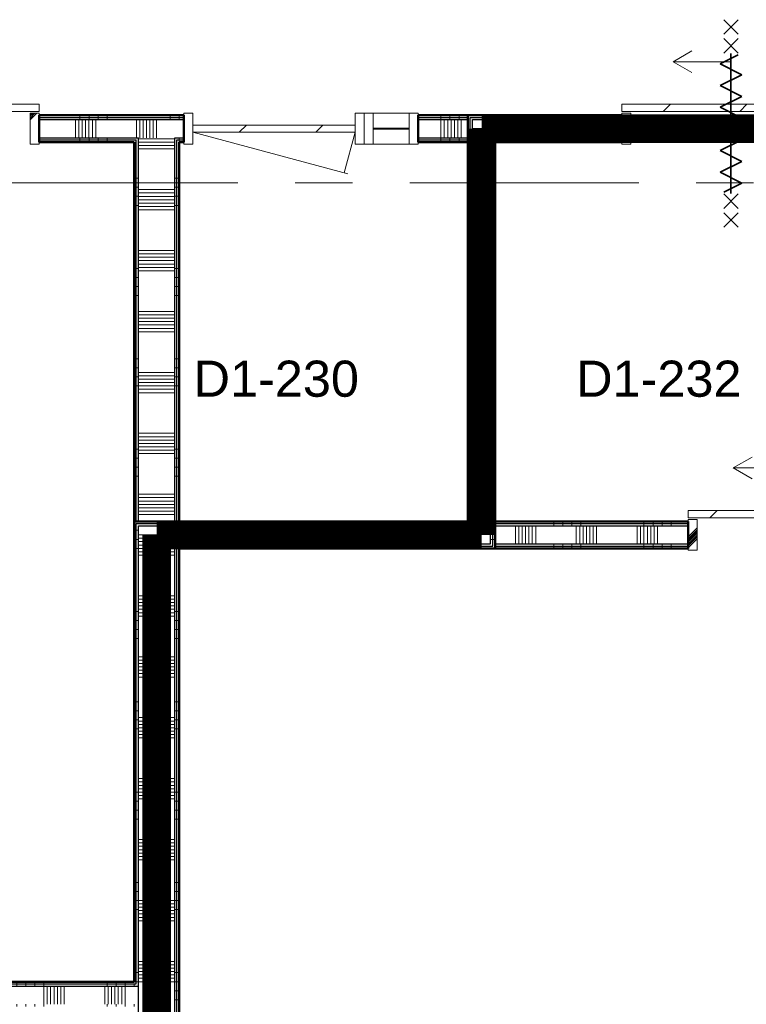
# Model space of a CAD drawing. Extents: x -2538 to 83400, y -8040 to 61900.
# Tile 81 of 105: x 49641 to 53667, y 34450 to 39904. Entities that reach past the tile are written whole.
import ezdxf

# ---------------------------------------------------------------- set-up
doc = ezdxf.new("R2010")
doc.units = 0
doc.header["$LTSCALE"] = 100
doc.linetypes.add('SCHEIDING_BRANDWEREND60', pattern=[3.2, 0.8, -1.6, 0.8])
doc.linetypes.add('stramien', pattern=[22.225, 12.7, -3.175, 3.175, -3.175])
for name, color, linetype, lineweight in [('00---0--FM-RUIMTENR', 7, 'Continuous', 18), ('BA20----_WANDEN', 14, 'Continuous', 50), ('BL$1A---_ALGEMEEN', 7, 'Continuous', 18), ('BL$7A---_STRAMIEN', 7, 'Continuous', 18), ('BL20----_WANDEN', 7, 'Continuous', 25), ('BL30----_BRANDSYMBOLEN', 14, 'Continuous', 35), ('BL30----_KOZIJNEN', 14, 'Continuous', 25), ('BL40----_BRANDWERENDESCHEIDING_60MIN', 84, 'SCHEIDING_BRANDWEREND60', 158)]:
    doc.layers.add(name, color=color, linetype=linetype, lineweight=lineweight)
doc.styles.add('Arial', font='arial.ttf', dxfattribs={"height": 200})
pattern_1 = [(180, (52275, 38375), (-6e-14, -500), []), (180, (52275, 38425), (-6e-14, -500), []), (180, (52275, 38475), (-6e-14, -500), []), (180, (52275, 38525), (-6e-14, -500), [])]
pattern_2 = [(180, (50525, 38375), (6e-13, -500), []), (180, (50525, 38425), (6e-13, -500), []), (180, (50525, 38475), (6e-13, -500), []), (180, (50525, 38525), (6e-13, -500), [])]
pattern_3 = [(225, (52986.6, 31122.7), (500, -500), []), (225, (52816.6, 31122.7), (500, -500), []), (225, (52806.6, 31122.7), (500, -500), []), (225, (52796.6, 31122.7), (500, -500), []), (225, (52786.6, 31122.7), (500, -500), []), (225, (52776.6, 31122.7), (500, -500), []), (225, (52766.6, 31122.7), (500, -500), []), (225, (52756.6, 31122.7), (500, -500), [])]
pattern_4 = [(90, (49475, 39225), (-500, -1e-12), []), (90, (49525, 39225), (-500, -1e-12), []), (90, (49575, 39225), (-500, -1e-12), []), (90, (49625, 39225), (-500, -1e-12), [])]
pattern_5 = [(90, (53450, 39225), (-500, -1e-12), []), (90, (53500, 39225), (-500, -1e-12), []), (90, (53550, 39225), (-500, -1e-12), []), (90, (53600, 39225), (-500, -1e-12), [])]
pattern_6 = [(90, (53600, 36975), (-500, -6e-13), []), (90, (53650, 36975), (-500, -6e-13), []), (90, (53700, 36975), (-500, -6e-13), []), (90, (53750, 36975), (-500, -6e-13), [])]
pattern_7 = [(180, (50525, 23975), (6e-13, -500), []), (180, (50525, 24025), (6e-13, -500), []), (180, (50525, 24075), (6e-13, -500), []), (180, (50525, 24125), (6e-13, -500), [])]
pattern_8 = [(90, (51525, 36975), (-500, -6e-13), []), (90, (51575, 36975), (-500, -6e-13), []), (90, (51625, 36975), (-500, -6e-13), []), (90, (51675, 36975), (-500, -6e-13), [])]
pattern_9 = [(90, (48625, 34425), (-500, -2e-12), []), (90, (48675, 34425), (-500, -2e-12), []), (90, (48725, 34425), (-500, -2e-12), []), (90, (48775, 34425), (-500, -2e-12), [])]
pattern_10 = [(225, (48251.6, 33372.7), (500, -500), []), (225, (48081.6, 33372.7), (500, -500), []), (225, (48071.6, 33372.7), (500, -500), []), (225, (48061.6, 33372.7), (500, -500), []), (225, (48051.6, 33372.7), (500, -500), []), (225, (48041.6, 33372.7), (500, -500), []), (225, (48031.6, 33372.7), (500, -500), []), (225, (48021.6, 33372.7), (500, -500), [])]

# ---------------------------------------------------------------- blocks, each defined once
blk = doc.blocks.new('32_DR_AMC_s_enkele schuifdeur_dt1 - 1140x2160-V116-1')
at = {"layer": 'BL$1A---_ALGEMEEN'}
h = blk.add_hatch(dxfattribs=at)
h.set_pattern_fill('FP_511', color=256, style=0, pattern_type=2)
h.set_pattern_definition(pattern_3)
h.paths.add_polyline_path([(-245, 85), (-245, -85), (-195, -85), (-195, 85)], flags=0)
at = {"layer": 'BL30----_KOZIJNEN', "lineweight": 18}
h = blk.add_hatch(dxfattribs=at)
h.set_pattern_fill('FP_511', color=256, style=0, pattern_type=2)
h.set_pattern_definition(pattern_3)
h.paths.add_polyline_path([(845, 85), (845, -85), (895, -85), (895, 85)], flags=0)
h = blk.add_hatch(dxfattribs=at)
h.set_pattern_fill('FP_512', color=256, style=0, pattern_type=2)
h.set_pattern_definition([(225, (52986.6, 31122.68), (212.132, -212.132), [])])
h.paths.add_polyline_path([(-245, -95), (-245, -135), (895, -135), (895, -95)], flags=0)
at = {"layer": 'BL$1A---_ALGEMEEN'}
for p, q in [((325, 84.9), (325, -371)), ((645, -371), (541.1, -311)), ((325, -371), (645, -371)), ((645, -371), (541.1, -431))]:
    blk.add_line(p, q, dxfattribs=at)
at = {"layer": 'BL30----_KOZIJNEN', "lineweight": 18}
for p, q in [((-245, -85), (-245, 85)), ((-245, 85), (-195, 85)), ((-195, 85), (-195, -85)), ((845, -85), (845, 85)), ((845, 85), (895, 85)), ((895, 85), (895, -85)), ((-195, -85), (-245, -85)), ((-245, -95), (895, -95)), ((-245, -135), (-245, -95)), ((895, -85), (845, -85)), ((895, -95), (895, -135)), ((895, -135), (-245, -135))]:
    blk.add_line(p, q, dxfattribs=at)
blk = doc.blocks.new('32_DR_AMC_s_enkele schuifdeur_dt1 - 1210x2160_wbdbo60-2935391-1')
at = {"layer": 'BL30----_KOZIJNEN', "lineweight": 18}
h = blk.add_hatch(dxfattribs=at)
h.set_pattern_fill('FP_513', color=256, style=0, pattern_type=2)
h.set_pattern_definition([(225, (52653.6, 33372.68), (212.132, -212.132), [])])
h.paths.add_polyline_path([(930, -95), (-280, -95), (-280, -135), (930, -135)], flags=0)
at = {"layer": 'BL$1A---_ALGEMEEN'}
for p, q in [((325, 84.9), (325, -371)), ((645, -371), (541.1, -311)), ((325, -371), (645, -371)), ((645, -371), (541.1, -431))]:
    blk.add_line(p, q, dxfattribs=at)
at = {"layer": 'BL30----_BRANDSYMBOLEN'}
for p, q in [((285, 466.4), (365, 546.4)), ((365, 466.4), (285, 546.4)), ((285, 361.4), (365, 441.4)), ((365, 361.4), (285, 441.4)), ((365, 351.4), (265, 301.4)), ((325, -416.3), (325, 358.7)), ((325, -416.3), (325, 358.7)), ((265, 301.4), (385, 241.4)), ((385, 241.4), (265, 181.4)), ((265, 181.4), (385, 121.4)), ((385, 121.4), (265, 61.4)), ((265, 61.4), (385, 1.4)), ((385, 1.4), (265, -58.6)), ((265, -58.6), (385, -118.6)), ((385, -118.6), (265, -178.6)), ((265, -178.6), (385, -238.6)), ((385, -238.6), (265, -298.6)), ((265, -298.6), (385, -358.6)), ((385, -358.6), (285, -408.6)), ((365, -498.7), (285, -418.6)), ((285, -498.7), (365, -418.6)), ((285, -603.6), (365, -523.6)), ((365, -603.6), (285, -523.6))]:
    blk.add_line(p, q, dxfattribs=at)
at = {"layer": 'BL30----_KOZIJNEN', "lineweight": 18}
for p, q in [((-280, -85), (-280, 85)), ((-280, 85), (-230, 85)), ((-230, 85), (-230, -85)), ((880, -85), (880, 85)), ((880, 85), (930, 85)), ((930, 85), (930, -85)), ((-230, -85), (-280, -85)), ((-280, -95), (930, -95)), ((-280, -135), (-280, -95)), ((930, -85), (880, -85)), ((930, -95), (930, -135)), ((930, -135), (-280, -135))]:
    blk.add_line(p, q, dxfattribs=at)
blk = doc.blocks.new('32_DR_AMC_s_enkele deur_L_dt1 - 1000x2160-V117-1')
at = {"layer": 'BL30----_KOZIJNEN', "lineweight": 18}
h = blk.add_hatch(dxfattribs=at)
h.set_pattern_fill('FP_515', color=256, style=0, pattern_type=2)
h.set_pattern_definition([(225, (49796.6, 33372.7), (500, -500), []), (225, (49626.6, 33372.7), (500, -500), []), (225, (49616.6, 33372.7), (500, -500), []), (225, (49606.6, 33372.7), (500, -500), []), (225, (49596.6, 33372.7), (500, -500), []), (225, (49586.6, 33372.7), (500, -500), []), (225, (49576.6, 33372.7), (500, -500), []), (225, (49566.6, 33372.7), (500, -500), [])])
h.paths.add_polyline_path([(450, 85), (450, -85), (500, -85), (500, 85)], flags=0)
h.paths.add_polyline_path([(-500, 85), (-500, -85), (-450, -85), (-450, 85)], flags=0)
h = blk.add_hatch(dxfattribs=at)
h.set_pattern_fill('FP_514', color=256, style=0, pattern_type=2)
h.set_pattern_definition([(225, (49796.6, 33372.68), (212.132, -212.132), [])])
h.paths.add_polyline_path([(-397.6, 20), (-450, 20), (-450, -20), (450, -20), (450, 20)], flags=0)
for p, q in [((-450, 20), (-389.7, 245)), ((450, 20), (-409, 250.2)), ((-450, 85), (-500, 85)), ((-500, 85), (-500, -85)), ((-450, -85), (-450, 85)), ((500, 85), (450, 85)), ((450, 85), (450, -85)), ((500, -85), (500, 85)), ((450, 20), (-450, 20)), ((-450, 20), (-450, -20)), ((450, -20), (450, 20)), ((-450, -20), (450, -20)), ((-500, -85), (-450, -85)), ((450, -85), (500, -85))]:
    blk.add_line(p, q, dxfattribs=at)
blk = doc.blocks.new('32_WN_AMC_s_raam - 300x1200 960_-2142749-1')
at = {"layer": 'BL30----_KOZIJNEN', "lineweight": 18}
h = blk.add_hatch(dxfattribs=at)
h.set_pattern_fill('FP_516', color=256, style=0, pattern_type=2)
h.set_pattern_definition([(45, (-50446.6, -33372.7), (-500, 500), []), (45, (-50276.6, -33372.7), (-500, 500), []), (45, (-50266.6, -33372.7), (-500, 500), []), (45, (-50256.6, -33372.7), (-500, 500), []), (45, (-50246.6, -33372.7), (-500, 500), []), (45, (-50236.6, -33372.7), (-500, 500), []), (45, (-50226.6, -33372.7), (-500, 500), []), (45, (-50216.6, -33372.7), (-500, 500), [])])
h.paths.add_polyline_path([(-100, -85), (-100, 85), (-150, 85), (-150, -85)], flags=0)
h.paths.add_polyline_path([(150, -85), (150, 85), (100, 85), (100, -85)], flags=0)
for p, q in [((-150, 85), (-150, -85)), ((-100, 85), (-150, 85)), ((-100, -85), (-100, 85)), ((100, 85), (-100, 85)), ((150, 85), (100, 85)), ((100, 85), (100, -85)), ((150, -85), (150, 85)), ((100, 3), (-100, 3)), ((-100, 3), (-100, -3)), ((100, -3), (100, 3)), ((-100, -3), (100, -3)), ((-150, -85), (-100, -85)), ((-100, -85), (100, -85)), ((100, -85), (150, -85))]:
    blk.add_line(p, q, dxfattribs=at)
blk = doc.blocks.new('32_DR_AMC_s_enkele schuifdeur_dt1 - 1140x2160-V228-1')
at = {"layer": 'BL$1A---_ALGEMEEN'}
h = blk.add_hatch(dxfattribs=at)
h.set_pattern_fill('FP_1027', color=256, style=0, pattern_type=2)
h.set_pattern_definition(pattern_10)
h.paths.add_polyline_path([(-195, 85), (-245, 85), (-245, -85), (-195, -85)], flags=0)
at = {"layer": 'BL30----_KOZIJNEN', "lineweight": 18}
h = blk.add_hatch(dxfattribs=at)
h.set_pattern_fill('FP_1027', color=256, style=0, pattern_type=2)
h.set_pattern_definition(pattern_10)
h.paths.add_polyline_path([(845, 85), (845, -85), (895, -85), (895, 85)], flags=0)
h = blk.add_hatch(dxfattribs=at)
h.set_pattern_fill('FP_1028', color=256, style=0, pattern_type=2)
h.set_pattern_definition([(225, (48251.6, 33372.68), (212.132, -212.132), [])])
h.paths.add_polyline_path([(895, -95), (-245, -95), (-245, -135), (895, -135)], flags=0)
at = {"layer": 'BL$1A---_ALGEMEEN'}
for p, q in [((325, 84.9), (325, -371)), ((645, -371), (541.1, -311)), ((325, -371), (645, -371)), ((645, -371), (541.1, -431))]:
    blk.add_line(p, q, dxfattribs=at)
at = {"layer": 'BL30----_KOZIJNEN', "lineweight": 18}
for p, q in [((-245, -85), (-245, 85)), ((-245, 85), (-195, 85)), ((-195, 85), (-195, -85)), ((845, -85), (845, 85)), ((845, 85), (895, 85)), ((895, 85), (895, -85)), ((-195, -85), (-245, -85)), ((-245, -95), (895, -95)), ((-245, -135), (-245, -95)), ((895, -85), (845, -85)), ((895, -95), (895, -135)), ((895, -135), (-245, -135))]:
    blk.add_line(p, q, dxfattribs=at)

msp = doc.modelspace()

# ---------------------------------------------------------------- hatches: boundary and pattern name
at = {"layer": 'BA20----_WANDEN', "lineweight": 18}
h = msp.add_hatch(dxfattribs=at)
h.set_pattern_fill('FP_686', color=256, angle=90, style=0, pattern_type=2)
h.set_pattern_definition(pattern_4)
h.paths.add_polyline_path([(52125, 39362.5), (52125, 39375), (51850, 39375), (51850, 39362.5)], flags=0)
h.paths.add_polyline_path([(50550, 39362.5), (50550, 39375), (49750, 39375), (49750, 39362.5), (50240.4, 39362.5)], flags=0)
h.paths.add_polyline_path([(46425, 39362.5), (48610, 39362.5), (48610, 39375), (46425, 39375)], flags=0)
h = msp.add_hatch(dxfattribs=at)
h.set_pattern_fill('FP_686', color=256, angle=90, style=0, pattern_type=2)
h.set_pattern_definition(pattern_4)
h.paths.add_polyline_path([(51850, 39350), (52125, 39351), (52125, 39362.5), (51850, 39362.5), (51850, 39351)], flags=0)
h.paths.add_polyline_path([(49750, 39350), (50550, 39350), (50550, 39362.5), (49750, 39362.5)], flags=0)
h.paths.add_polyline_path([(48610, 39350), (48610, 39362.5), (46437.5, 39362.5), (46437.5, 39350), (46450, 39350)], flags=0)
h = msp.add_hatch(dxfattribs=at)
h.set_pattern_fill('FP_687', color=256, angle=90, style=0, pattern_type=2)
h.set_pattern_definition([(90, (49275, 39225), (-337.5, -8e-13), []), (90, (49293.75, 39225), (-337.5, -8e-13), []), (90, (49312.5, 39225), (-337.5, -8e-13), []), (90, (49331.25, 39225), (-337.5, -8e-13), []), (90, (49350, 39225), (-337.5, -8e-13), []), (90, (49368.75, 39225), (-337.5, -8e-13), []), (90, (49387.5, 39225), (-337.5, -8e-13), [])])
h.paths.add_polyline_path([(52125, 39250), (52125, 39350), (51850, 39350), (51850, 39250)], flags=0)
h.paths.add_polyline_path([(50240.4, 39250), (50550, 39250), (50550, 39350), (49750, 39350), (49750, 39250)], flags=0)
h.paths.add_polyline_path([(48610, 39250), (48610, 39350), (46450, 39350), (46450, 39250), (47050, 39250)], flags=0)
h = msp.add_hatch(dxfattribs=at)
h.set_pattern_fill('FP_59', color=256, angle=90, style=0, pattern_type=2)
h.set_pattern_definition(pattern_1)
h.paths.add_polyline_path([(52125, 37112.5), (52137.5, 37112.5), (52137.5, 39375), (52125, 39375), (52125, 37125)], flags=0)
h = msp.add_hatch(dxfattribs=at)
h.set_pattern_fill('FP_690', color=256, angle=90, style=0, pattern_type=2)
h.set_pattern_definition(pattern_5)
h.paths.add_polyline_path([(54362.5, 39362.5), (54362.5, 39375), (54187, 39375), (54187, 39362.5), (54350, 39362.5)], flags=0)
h.paths.add_polyline_path([(52347.9, 39362.5), (52977, 39362.5), (52977, 39375), (52137.5, 39375), (52137.5, 39362.5), (52275, 39362.5)], flags=0)
h = msp.add_hatch(dxfattribs=at)
h.set_pattern_fill('FP_59', color=256, angle=90, style=0, pattern_type=2)
h.set_pattern_definition(pattern_1)
h.paths.add_polyline_path([(52137.5, 37100), (52150, 37100), (52150, 39362.5), (52137.5, 39362.5), (52137.5, 37112.5)], flags=0)
h = msp.add_hatch(dxfattribs=at)
h.set_pattern_fill('FP_690', color=256, angle=90, style=0, pattern_type=2)
h.set_pattern_definition(pattern_5)
h.paths.add_polyline_path([(54187, 39350), (54350, 39351), (54350, 39362.5), (54187, 39362.5), (54187, 39351)], flags=0)
h.paths.add_polyline_path([(52347.9, 39350), (52977, 39350), (52977, 39362.5), (52150, 39362.5), (52150, 39350), (52275, 39350)], flags=0)
h = msp.add_hatch(dxfattribs=at)
h.set_pattern_fill('FP_60', color=256, angle=90, style=0, pattern_type=2)
h.set_pattern_definition([(180, (52275, 38175), (-4e-14, -337.5), []), (180, (52275, 38193.75), (-4e-14, -337.5), []), (180, (52275, 38212.5), (-4e-14, -337.5), []), (180, (52275, 38231.25), (-4e-14, -337.5), []), (180, (52275, 38250), (-4e-14, -337.5), []), (180, (52275, 38268.75), (-4e-14, -337.5), []), (180, (52275, 38287.5), (-4e-14, -337.5), [])])
h.paths.add_polyline_path([(52150, 37000), (52250, 37000), (52250, 39350), (52150, 39350), (52150, 37100)], flags=0)
h = msp.add_hatch(dxfattribs=at)
h.set_pattern_fill('FP_691', color=256, angle=90, style=0, pattern_type=2)
h.set_pattern_definition([(90, (53250, 39225), (-337.5, -8e-13), []), (90, (53268.75, 39225), (-337.5, -8e-13), []), (90, (53287.5, 39225), (-337.5, -8e-13), []), (90, (53306.25, 39225), (-337.5, -8e-13), []), (90, (53325, 39225), (-337.5, -8e-13), []), (90, (53343.75, 39225), (-337.5, -8e-13), []), (90, (53362.5, 39225), (-337.5, -8e-13), [])])
h.paths.add_polyline_path([(54237.5, 39250), (54250, 39250), (54250, 39350), (54187, 39350), (54187, 39250), (54225, 39250)], flags=0)
h.paths.add_polyline_path([(52977, 39250), (52977, 39350), (52250, 39350), (52250, 39250), (52347.9, 39250)], flags=0)
h = msp.add_hatch(dxfattribs=at)
h.set_pattern_fill('FP_686', color=256, angle=90, style=0, pattern_type=2)
h.set_pattern_definition(pattern_4)
h.paths.add_polyline_path([(52125, 39237.5), (52125, 39250), (51850, 39250), (51850, 39237.5)], flags=0)
h.paths.add_polyline_path([(50240.4, 39237.5), (50300, 39237.5), (50300, 39250), (49750, 39250), (49750, 39237.5)], flags=0)
h.paths.add_polyline_path([(50550, 39237.5), (50550, 39250), (50500, 39250), (50500, 39237.5), (50512.5, 39237.5)], flags=0)
h.paths.add_polyline_path([(48610, 39237.5), (48610, 39250), (47050, 39250), (47050, 39237.5)], flags=0)
h = msp.add_hatch(dxfattribs=at)
h.set_pattern_fill('FP_686', color=256, angle=90, style=0, pattern_type=2)
h.set_pattern_definition(pattern_4)
h.paths.add_polyline_path([(52125, 39225), (52125, 39237.5), (51850, 39237.5), (51850, 39225)], flags=0)
h.paths.add_polyline_path([(50550, 39225), (50550, 39237.5), (50512.5, 39237.5), (50512.5, 39225), (50525, 39225)], flags=0)
h.paths.add_polyline_path([(49750, 39225), (50287.5, 39225), (50287.5, 39237.5), (49750, 39237.5)], flags=0)
h.paths.add_polyline_path([(48610, 39225), (48610, 39237.5), (47050, 39237.5), (47050, 39225)], flags=0)
h = msp.add_hatch(dxfattribs=at)
h.set_pattern_fill('FP_251', color=256, angle=90, style=0, pattern_type=2)
h.set_pattern_definition(pattern_2)
h.paths.add_polyline_path([(50287.5, 37125), (50287.5, 39225), (50275, 39225), (50275, 37125)], flags=0)
h = msp.add_hatch(dxfattribs=at)
h.set_pattern_fill('FP_251', color=256, angle=90, style=0, pattern_type=2)
h.set_pattern_definition(pattern_2)
h.paths.add_polyline_path([(50300, 37125), (50300, 39237.5), (50287.5, 39237.5), (50287.5, 37125)], flags=0)
h = msp.add_hatch(dxfattribs=at)
h.set_pattern_fill('FP_252', color=256, angle=90, style=0, pattern_type=2)
h.set_pattern_definition([(180, (50525, 38175), (4e-13, -337.5), []), (180, (50525, 38193.75), (4e-13, -337.5), []), (180, (50525, 38212.5), (4e-13, -337.5), []), (180, (50525, 38231.25), (4e-13, -337.5), []), (180, (50525, 38250), (4e-13, -337.5), []), (180, (50525, 38268.75), (4e-13, -337.5), []), (180, (50525, 38287.5), (4e-13, -337.5), [])])
h.paths.add_polyline_path([(50500, 37125), (50500, 39250), (50300, 39250), (50300, 37125)], flags=0)
h = msp.add_hatch(dxfattribs=at)
h.set_pattern_fill('FP_251', color=256, angle=90, style=0, pattern_type=2)
h.set_pattern_definition(pattern_2)
h.paths.add_polyline_path([(50500, 37125), (50512.5, 37125), (50512.5, 39237.5), (50500, 39237.5), (50500, 37677.2)], flags=0)
h = msp.add_hatch(dxfattribs=at)
h.set_pattern_fill('FP_251', color=256, angle=90, style=0, pattern_type=2)
h.set_pattern_definition(pattern_2)
h.paths.add_polyline_path([(50525, 37125), (50525, 39225), (50512.5, 39225), (50512.5, 37125)], flags=0)
h = msp.add_hatch(dxfattribs=at)
h.set_pattern_fill('FP_59', color=256, angle=90, style=0, pattern_type=2)
h.set_pattern_definition(pattern_1)
h.paths.add_polyline_path([(52250, 36987.5), (52262.5, 36987.5), (52262.5, 39250), (52250, 39250), (52250, 37000)], flags=0)
h = msp.add_hatch(dxfattribs=at)
h.set_pattern_fill('FP_690', color=256, angle=90, style=0, pattern_type=2)
h.set_pattern_definition(pattern_5)
h.paths.add_polyline_path([(52347.9, 39237.5), (52977, 39237.5), (52977, 39250), (52262.5, 39250), (52262.5, 39237.5), (52275, 39237.5)], flags=0)
h.paths.add_polyline_path([(54225, 39237.5), (54237.5, 39237.5), (54237.5, 39250), (54187, 39250), (54187, 39237.5)], flags=0)
h = msp.add_hatch(dxfattribs=at)
h.set_pattern_fill('FP_59', color=256, angle=90, style=0, pattern_type=2)
h.set_pattern_definition(pattern_1)
h.paths.add_polyline_path([(52262.5, 36975), (52275, 36975), (52275, 39237.5), (52262.5, 39237.5), (52262.5, 36987.5)], flags=0)
h = msp.add_hatch(dxfattribs=at)
h.set_pattern_fill('FP_690', color=256, angle=90, style=0, pattern_type=2)
h.set_pattern_definition(pattern_5)
h.paths.add_polyline_path([(54225, 39225), (54225, 39237.5), (54187, 39237.5), (54187, 39225)], flags=0)
h.paths.add_polyline_path([(52347.9, 39225), (52977, 39225), (52977, 39237.5), (52275, 39237.5), (52275, 39225)], flags=0)
h = msp.add_hatch(dxfattribs=at)
h.set_pattern_fill('FP_694', color=256, angle=90, style=0, pattern_type=2)
h.set_pattern_definition(pattern_7)
h.paths.add_polyline_path([(50287.5, 10412.5), (50287.5, 26337.5), (50275, 26337.5), (50275, 10412.5)], flags=0)
h.paths.add_polyline_path([(50287.5, 26462.5), (50287.5, 30837.5), (50275, 30837.5), (50275, 26462.5)], flags=0)
h.paths.add_polyline_path([(50287.5, 30962.5), (50287.5, 34437.5), (50275, 34437.5), (50275, 30962.5)], flags=0)
h.paths.add_polyline_path([(50275, 34562.5), (50287.5, 34562.5), (50287.5, 37125), (50275, 37125), (50275, 34575)], flags=0)
h = msp.add_hatch(dxfattribs=at)
h.set_pattern_fill('FP_696', color=256, angle=90, style=0, pattern_type=2)
h.set_pattern_definition(pattern_8)
h.paths.add_polyline_path([(52125, 37112.5), (52125, 37125), (50287.5, 37125), (50287.5, 37112.5), (51645.4, 37112.5)], flags=0)
h = msp.add_hatch(dxfattribs=at)
h.set_pattern_fill('FP_694', color=256, angle=90, style=0, pattern_type=2)
h.set_pattern_definition(pattern_7)
h.paths.add_polyline_path([(50300, 10400), (50300, 26350), (50287.5, 26350), (50287.5, 10400)], flags=0)
h.paths.add_polyline_path([(50300, 26450), (50300, 30850), (50287.5, 30850), (50287.5, 26450)], flags=0)
h.paths.add_polyline_path([(50300, 30950), (50300, 34450), (50287.5, 34450), (50287.5, 30950)], flags=0)
h.paths.add_polyline_path([(50300, 34550), (50300, 37112.5), (50287.5, 37112.5), (50287.5, 34550)], flags=0)
h = msp.add_hatch(dxfattribs=at)
h.set_pattern_fill('FP_696', color=256, angle=90, style=0, pattern_type=2)
h.set_pattern_definition(pattern_8)
h.paths.add_polyline_path([(52125, 37100), (52137.5, 37100), (52137.5, 37112.5), (50300, 37112.5), (50300, 37100), (51645.4, 37100)], flags=0)
h = msp.add_hatch(dxfattribs=at)
h.set_pattern_fill('FP_695', color=256, angle=90, style=0, pattern_type=2)
h.set_pattern_definition([(180, (50525, 23775), (4e-13, -337.5), []), (180, (50525, 23793.75), (4e-13, -337.5), []), (180, (50525, 23812.5), (4e-13, -337.5), []), (180, (50525, 23831.25), (4e-13, -337.5), []), (180, (50525, 23850), (4e-13, -337.5), []), (180, (50525, 23868.75), (4e-13, -337.5), []), (180, (50525, 23887.5), (4e-13, -337.5), [])])
h.paths.add_polyline_path([(50300, 10400), (50500, 10400), (50500, 37100), (50300, 37100), (50300, 10425)], flags=0)
h = msp.add_hatch(dxfattribs=at)
h.set_pattern_fill('FP_697', color=256, angle=90, style=0, pattern_type=2)
h.set_pattern_definition([(90, (51325, 36975), (-337.5, -4e-13), []), (90, (51343.75, 36975), (-337.5, -4e-13), []), (90, (51362.5, 36975), (-337.5, -4e-13), []), (90, (51381.25, 36975), (-337.5, -4e-13), []), (90, (51400, 36975), (-337.5, -4e-13), []), (90, (51418.75, 36975), (-337.5, -4e-13), []), (90, (51437.5, 36975), (-337.5, -4e-13), [])])
h.paths.add_polyline_path([(50942.9, 37000), (52150, 37000), (52150, 37100), (50500, 37100), (50500, 37000), (50525, 37000)], flags=0)
h = msp.add_hatch(dxfattribs=at)
h.set_pattern_fill('FP_692', color=256, angle=90, style=0, pattern_type=2)
h.set_pattern_definition(pattern_6)
h.paths.add_polyline_path([(54525, 37112.5), (54525, 37125), (54485, 37125), (54485, 37112.5)], flags=0)
h.paths.add_polyline_path([(53050.5, 37112.5), (53345, 37112.5), (53345, 37125), (52275, 37125), (52275, 37112.5)], flags=0)
h = msp.add_hatch(dxfattribs=at)
h.set_pattern_fill('FP_692', color=256, angle=90, style=0, pattern_type=2)
h.set_pattern_definition(pattern_6)
h.paths.add_polyline_path([(54525, 37100), (54525, 37112.5), (54485, 37112.5), (54485, 37100)], flags=0)
h.paths.add_polyline_path([(53345, 37100), (53345, 37112.5), (52275, 37112.5), (52275, 37100), (53050.5, 37100)], flags=0)
h = msp.add_hatch(dxfattribs=at)
h.set_pattern_fill('FP_693', color=256, angle=90, style=0, pattern_type=2)
h.set_pattern_definition([(90, (53400, 36975), (-337.5, -4e-13), []), (90, (53418.75, 36975), (-337.5, -4e-13), []), (90, (53437.5, 36975), (-337.5, -4e-13), []), (90, (53456.25, 36975), (-337.5, -4e-13), []), (90, (53475, 36975), (-337.5, -4e-13), []), (90, (53493.75, 36975), (-337.5, -4e-13), []), (90, (53512.5, 36975), (-337.5, -4e-13), [])])
h.paths.add_polyline_path([(54525, 37000), (54525, 37100), (54485, 37100), (54485, 37000)], flags=0)
h.paths.add_polyline_path([(53345, 37000), (53345, 37100), (52275, 37100), (52275, 37000), (53050.5, 37000)], flags=0)
h = msp.add_hatch(dxfattribs=at)
h.set_pattern_fill('FP_694', color=256, angle=90, style=0, pattern_type=2)
h.set_pattern_definition(pattern_7)
h.paths.add_polyline_path([(50512.5, 10412.5), (50512.5, 37000), (50500, 37000), (50500, 10412.5)], flags=0)
h = msp.add_hatch(dxfattribs=at)
h.set_pattern_fill('FP_696', color=256, angle=90, style=0, pattern_type=2)
h.set_pattern_definition(pattern_8)
h.paths.add_polyline_path([(52125, 36987.5), (52250, 36987.5), (52250, 37000), (50512.5, 37000), (50512.5, 36987.5), (51645.4, 36987.5)], flags=0)
h = msp.add_hatch(dxfattribs=at)
h.set_pattern_fill('FP_694', color=256, angle=90, style=0, pattern_type=2)
h.set_pattern_definition(pattern_7)
h.paths.add_polyline_path([(50512.5, 10425), (50525, 10425), (50525, 36987.5), (50512.5, 36987.5), (50512.5, 10896.3)], flags=0)
h = msp.add_hatch(dxfattribs=at)
h.set_pattern_fill('FP_696', color=256, angle=90, style=0, pattern_type=2)
h.set_pattern_definition(pattern_8)
h.paths.add_polyline_path([(51645.4, 36975), (52262.5, 36975), (52262.5, 36987.5), (50525, 36987.5), (50525, 36975), (50942.9, 36975)], flags=0)
h = msp.add_hatch(dxfattribs=at)
h.set_pattern_fill('FP_692', color=256, angle=90, style=0, pattern_type=2)
h.set_pattern_definition(pattern_6)
h.paths.add_polyline_path([(54525, 36987.5), (54525, 37000), (54485, 37000), (54485, 36987.5)], flags=0)
h.paths.add_polyline_path([(53050.5, 36987.5), (53345, 36987.5), (53345, 37000), (52275, 37000), (52275, 36987.5)], flags=0)
h = msp.add_hatch(dxfattribs=at)
h.set_pattern_fill('FP_692', color=256, angle=90, style=0, pattern_type=2)
h.set_pattern_definition(pattern_6)
h.paths.add_polyline_path([(54525, 36975), (54525, 36987.5), (54485, 36987.5), (54485, 36975)], flags=0)
h.paths.add_polyline_path([(52275, 36975), (53345, 36975), (53345, 36987.5), (52275, 36987.5)], flags=0)
h = msp.add_hatch(dxfattribs=at)
h.set_pattern_fill('FP_974', color=256, angle=90, style=0, pattern_type=2)
h.set_pattern_definition([(90, (48425, 34425), (-337.5, -1e-12), []), (90, (48443.75, 34425), (-337.5, -1e-12), []), (90, (48462.5, 34425), (-337.5, -1e-12), []), (90, (48481.25, 34425), (-337.5, -1e-12), []), (90, (48500, 34425), (-337.5, -1e-12), []), (90, (48518.75, 34425), (-337.5, -1e-12), []), (90, (48537.5, 34425), (-337.5, -1e-12), [])])
h.paths.add_polyline_path([(50275, 34450), (50300, 34450), (50300, 34550), (46550, 34550), (46550, 34450), (48835.3, 34450)], flags=0)
h = msp.add_hatch(dxfattribs=at)
h.set_pattern_fill('FP_973', color=256, angle=90, style=0, pattern_type=2)
h.set_pattern_definition(pattern_9)
h.paths.add_polyline_path([(50275, 34550), (50287.5, 34550), (50287.5, 34562.5), (46562.5, 34562.5), (46562.5, 34550), (48835.3, 34550)], flags=0)
h = msp.add_hatch(dxfattribs=at)
h.set_pattern_fill('FP_973', color=256, angle=90, style=0, pattern_type=2)
h.set_pattern_definition(pattern_9)
h.paths.add_polyline_path([(50275, 34562.5), (50275, 34575), (46575, 34575), (46575, 34562.5), (48835.3, 34562.5)], flags=0)
h = msp.add_hatch(dxfattribs=at)
h.set_pattern_fill('FP_973', color=256, angle=90, style=0, pattern_type=2)
h.set_pattern_definition(pattern_9)
h.paths.add_polyline_path([(50275, 34437.5), (50287.5, 34437.5), (50287.5, 34450), (46562.5, 34450), (46562.5, 34437.5), (48835.3, 34437.5)], flags=0)

# ---------------------------------------------------------------- linework, layer by layer
at = {"layer": 'BL$7A---_STRAMIEN', "linetype": 'stramien'}
msp.add_line((-1537.7, 39000), (83400, 39000), dxfattribs=at)
msp.add_line((-1537.7, 39000), (83400, 39000), dxfattribs=at)
at = {"layer": 'BL20----_WANDEN', "lineweight": 50}
for p, q in [((50550, 39375), (49750, 39375)), ((49750, 39375), (49750, 39225)), ((50550, 39225), (50550, 39375)), ((51850, 39375), (51850, 39225)), ((52977, 39375), (51850, 39375)), ((52125, 39375), (52125, 37125)), ((52125, 39225), (52125, 39375)), ((52977, 39225), (52977, 39375)), ((49750, 39225), (50275, 39225)), ((50275, 39225), (50275, 34575)), ((50525, 37125), (50525, 39225)), ((50525, 39225), (50550, 39225)), ((51850, 39225), (52125, 39225)), ((52275, 39225), (52977, 39225)), ((52275, 39225), (52275, 36975)), ((52125, 37125), (50275, 37125)), ((53345, 37125), (52275, 37125)), ((53345, 36975), (53345, 37125)), ((50525, 10425), (50525, 36975)), ((50525, 36975), (53345, 36975)), ((50275, 34575), (46575, 34575))]:
    msp.add_line(p, q, dxfattribs=at)
at = {"layer": 'BL20----_WANDEN'}
for p, q in [((49750, 39362.5), (50550, 39362.5)), ((49750, 39350), (50550, 39350)), ((51850, 39362.5), (52125, 39362.5)), ((51850, 39350), (52125, 39350)), ((52137.5, 37112.5), (52137.5, 39362.5)), ((52137.5, 39362.5), (52977, 39362.5)), ((52150, 37100), (52150, 39350)), ((52150, 39350), (52977, 39350)), ((49750, 39250), (50300, 39250)), ((49750, 39237.5), (50287.5, 39237.5)), ((50287.5, 37125), (50287.5, 39237.5)), ((50300, 37125), (50300, 39250)), ((50500, 37125), (50500, 39250)), ((50500, 39250), (50550, 39250)), ((50512.5, 37125), (50512.5, 39237.5)), ((50512.5, 39237.5), (50550, 39237.5)), ((51850, 39250), (52125, 39250)), ((51850, 39237.5), (52125, 39237.5)), ((52250, 37000), (52250, 39250)), ((52250, 39250), (52977, 39250)), ((52262.5, 36987.5), (52262.5, 39237.5)), ((52262.5, 39237.5), (52977, 39237.5)), ((50287.5, 34562.5), (50287.5, 37112.5)), ((50287.5, 37112.5), (52137.5, 37112.5)), ((50300, 10300), (50300, 37100)), ((50300, 37100), (52150, 37100)), ((52275, 37112.5), (53345, 37112.5)), ((52275, 37100), (53345, 37100)), ((50500, 10400), (50500, 37000)), ((50500, 37000), (52250, 37000)), ((50512.5, 10412.5), (50512.5, 36987.5)), ((50512.5, 36987.5), (52262.5, 36987.5)), ((52275, 37000), (53345, 37000)), ((52275, 36987.5), (53345, 36987.5)), ((46550, 34550), (50300, 34550)), ((46562.5, 34562.5), (50287.5, 34562.5))]:
    msp.add_line(p, q, dxfattribs=at)
at = {"layer": 'BL40----_BRANDWERENDESCHEIDING_60MIN', "const_width": 160, "flags": 128}
for points in [[(52200, 37050), (52200, 39300)], [(52200, 39300), (54300, 39300)], [(50400, 10350), (50400, 37050)], [(50400, 37050), (52200, 37050)]]:
    msp.add_lwpolyline(points, dxfattribs=at)

# ---------------------------------------------------------------- block references
at = {"layer": 'BL30----_KOZIJNEN', "rotation": 180}
for name, p in [('32_DR_AMC_s_enkele schuifdeur_dt1 - 1210x2160_wbdbo60-2935391-1', (53907, 39300)), ('32_DR_AMC_s_enkele schuifdeur_dt1 - 1140x2160-V228-1', (49505, 39300)), ('32_DR_AMC_s_enkele deur_L_dt1 - 1000x2160-V117-1', (51050, 39300)), ('32_DR_AMC_s_enkele schuifdeur_dt1 - 1140x2160-V116-1', (54240, 37050))]:
    msp.add_blockref(name, p, dxfattribs=at)
at = {"layer": 'BL30----_KOZIJNEN'}
msp.add_blockref('32_WN_AMC_s_raam - 300x1200 960_-2142749-1', (51700, 39300), dxfattribs=at)

# ---------------------------------------------------------------- texts
at = {"layer": '00---0--FM-RUIMTENR', "char_height": 200, "width": 1130.379, "attachment_point": 1, "style": 'Arial'}
for s, insert in [('D1-230', (50604.8, 38015.2)), ('D1-232', (52724.4, 38015.2))]:
    msp.add_mtext(s, dxfattribs=dict(at, insert=insert))

doc.saveas('drawing.dxf')
